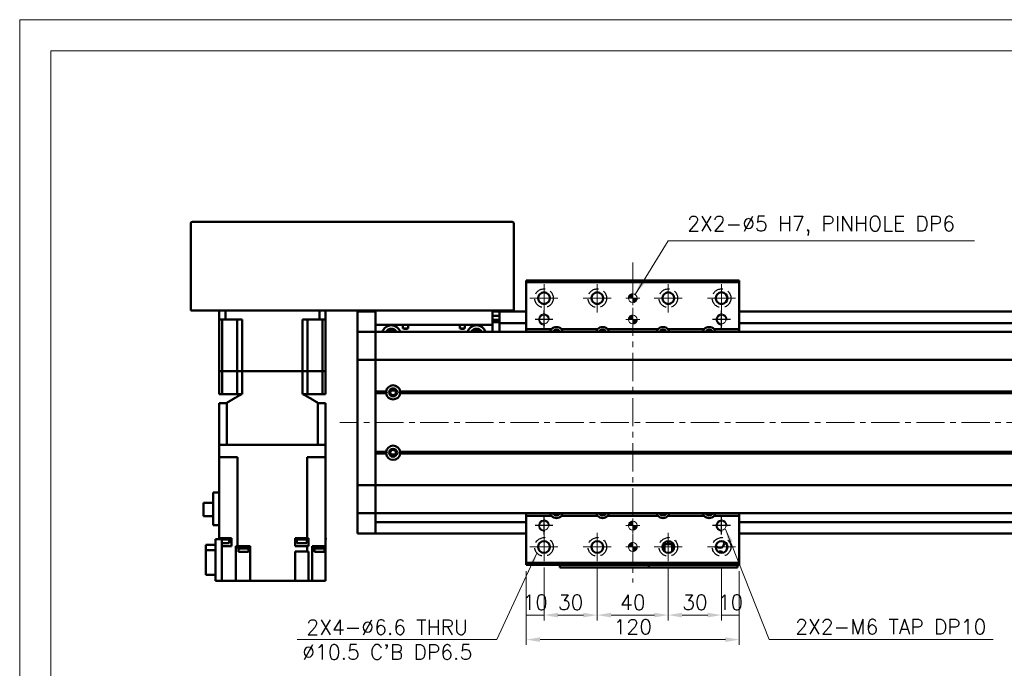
# Model space of a CAD drawing. Header units: millimetres. Extents: x 46891 to 50021, y 6223 to 9571.
# Tile 3 of 5: x 48547 to 49101, y 9206 to 9571. Entities that reach past the tile are written whole.
import ezdxf

# ---------------------------------------------------------------- set-up
doc = ezdxf.new("R2010")
doc.units = ezdxf.units.MM
doc.header["$LTSCALE"] = 0.5
doc.linetypes.add('CENTER', pattern=[50.8, 31.75, -6.35, 6.35, -6.35])
doc.linetypes.add('HIDDENX2', pattern=[19.05, 12.7, -6.35])
doc.layers.get('0').update_dxf_attribs({"lineweight": 20})
doc.layers.add('1', color=1, linetype='CENTER', lineweight=13)
doc.layers.add('외형선(ISO)', color=7, linetype='Continuous', lineweight=50)
doc.layers.add('2', color=2, linetype='HIDDENX2')
doc.layers.add('DIM', color=4, linetype='Continuous')
doc.styles.add('DSR TEXT', font='romans.shx', dxfattribs={"bigfont": 'whgtxt.shx'})
doc.styles.get("Standard").update_dxf_attribs({"font": 'romans.shx', "bigfont": 'whgtxt.shx'})
doc.dimstyles.new('DSR', dxfattribs={"dimscale": 2, "dimtxt": 3, "dimasz": 3, "dimexe": 0.5, "dimexo": 0.5, "dimgap": 0.5, "dimtad": 1, "dimdsep": 46, "dimtxsty": 'Standard', "dimcen": 2.5, "dimclrd": 4, "dimclre": 4, "dimclrt": 2, "dimadec": 0, "dimazin": 2, "dimtfac": 1, "dimtmove": 0, "dimatfit": 3, "dimfxl": 0, "dimlwd": -1, "dimlwe": -1, "dimarcsym": 0})

# ---------------------------------------------------------------- blocks, each defined once
blk = doc.blocks.new('A$C1C1952E1')
at = {"color": 1}
blk.add_lwpolyline([(0, 0), (420, 0), (420, 297), (0, 297)], close=True, dxfattribs=at)
at = {"color": 3}
blk.add_lwpolyline([(5, 5), (415, 5), (415, 292), (5, 292)], close=True, dxfattribs=at)
blk = doc.blocks.new('tap6')
blk.add_circle((0, 0), 2.5)
at = {"layer": 'DIM', "color": 1}
for p, q in [((-5.04, 0), (5.04, 0)), ((0, -5.04), (0, 5.04))]:
    blk.add_line(p, q, dxfattribs=at)
blk.add_arc((0, 0), 3, 263.303, 187.8802, dxfattribs=at)
blk = doc.blocks.new('A$C33E56CC6')
h = blk.add_hatch()
h.set_pattern_fill('ANSI31', color=256, style=0)
h.set_pattern_definition([(45, (-7065.45672, -6508.5399), (-0.0883883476, 0.0883883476), [])])
h.paths.add_polyline_path([(4, 6.5, 0.414214), (1.5, 4), (4, 4)])
h.paths.add_polyline_path([(6.5, 4), (4, 4), (4, 1.5, 0.414214)])
blk.add_circle((4, 4), 2.5)
at = {"layer": '1'}
for p, q in [((4, 0), (4, 8)), ((0, 4), (8, 4))]:
    blk.add_line(p, q, dxfattribs=at)
blk = doc.blocks.new('*D70')
at = {"color": 1, "linetype": 'ByBlock'}
for p, q in [((48831.97, 9261.15), (48831.97, 9233.39)), ((48841.97, 9263.15), (48841.97, 9233.39)), ((48841.97, 9236.39), (48831.97, 9236.39))]:
    blk.add_line(p, q, dxfattribs=at)
at = {"layer": 'Defpoints', "color": 0}
for p in [(48841.97, 9266.75), (48831.97, 9264.75), (48831.97, 9236.39)]:
    blk.add_point(p, dxfattribs=at)
at = {"color": 3, "insert": (48836.97, 9243.59), "char_height": 8.4, "attachment_point": 5, "style": 'DSR TEXT'}
blk.add_mtext('10', dxfattribs=at)
blk = doc.blocks.new('*D71')
at = {"color": 1, "linetype": 'ByBlock'}
for p, q in [((48841.97, 9263.15), (48841.97, 9233.39)), ((48871.97, 9263.15), (48871.97, 9233.39)), ((48864.17, 9236.39), (48849.77, 9236.39))]:
    blk.add_line(p, q, dxfattribs=at)
at = {"color": 1}
for points in [[(48849.77, 9237.69), (48849.77, 9235.09), (48841.97, 9236.39)], [(48864.17, 9237.69), (48864.17, 9235.09), (48871.97, 9236.39)]]:
    blk.add_solid(points, dxfattribs=at)
at = {"layer": 'Defpoints', "color": 0}
for p in [(48841.97, 9266.75), (48871.97, 9266.75), (48841.97, 9236.39)]:
    blk.add_point(p, dxfattribs=at)
at = {"color": 3, "insert": (48856.97, 9243.59), "char_height": 8.4, "attachment_point": 5, "style": 'DSR TEXT'}
blk.add_mtext('30', dxfattribs=at)
blk = doc.blocks.new('*D72')
at = {"color": 1, "linetype": 'ByBlock'}
for p, q in [((48871.97, 9263.15), (48871.97, 9233.39)), ((48911.97, 9263.15), (48911.97, 9233.39)), ((48879.77, 9236.39), (48904.17, 9236.39))]:
    blk.add_line(p, q, dxfattribs=at)
at = {"color": 1}
for points in [[(48879.77, 9237.69), (48879.77, 9235.09), (48871.97, 9236.39)], [(48904.17, 9237.69), (48904.17, 9235.09), (48911.97, 9236.39)]]:
    blk.add_solid(points, dxfattribs=at)
at = {"layer": 'Defpoints', "color": 0}
for p in [(48871.97, 9266.75), (48911.97, 9266.75), (48911.97, 9236.39)]:
    blk.add_point(p, dxfattribs=at)
at = {"color": 3, "insert": (48891.97, 9243.59), "char_height": 8.4, "attachment_point": 5, "style": 'DSR TEXT'}
blk.add_mtext('40', dxfattribs=at)
blk = doc.blocks.new('*D73')
at = {"color": 1, "linetype": 'ByBlock'}
for p, q in [((48911.97, 9263.15), (48911.97, 9233.39)), ((48941.97, 9263.15), (48941.97, 9233.39)), ((48919.77, 9236.39), (48934.17, 9236.39))]:
    blk.add_line(p, q, dxfattribs=at)
at = {"color": 1}
for points in [[(48919.77, 9237.69), (48919.77, 9235.09), (48911.97, 9236.39)], [(48934.17, 9237.69), (48934.17, 9235.09), (48941.97, 9236.39)]]:
    blk.add_solid(points, dxfattribs=at)
at = {"layer": 'Defpoints', "color": 0}
for p in [(48911.97, 9266.75), (48941.97, 9266.75), (48941.97, 9236.39)]:
    blk.add_point(p, dxfattribs=at)
at = {"color": 3, "insert": (48926.97, 9243.59), "char_height": 8.4, "attachment_point": 5, "style": 'DSR TEXT'}
blk.add_mtext('30', dxfattribs=at)
blk = doc.blocks.new('*D74')
at = {"color": 1, "linetype": 'ByBlock'}
for p, q in [((48941.97, 9263.15), (48941.97, 9233.39)), ((48951.97, 9261.15), (48951.97, 9233.39)), ((48941.97, 9236.39), (48951.97, 9236.39))]:
    blk.add_line(p, q, dxfattribs=at)
at = {"layer": 'Defpoints', "color": 0}
for p in [(48941.97, 9266.75), (48951.97, 9264.75), (48951.97, 9236.39)]:
    blk.add_point(p, dxfattribs=at)
at = {"color": 3, "insert": (48946.97, 9243.59), "char_height": 8.4, "attachment_point": 5, "style": 'DSR TEXT'}
blk.add_mtext('10', dxfattribs=at)
blk = doc.blocks.new('*D75')
at = {"color": 1, "linetype": 'ByBlock'}
for p, q in [((48831.97, 9261.15), (48831.97, 9219.59)), ((48951.97, 9261.15), (48951.97, 9219.59)), ((48944.17, 9222.59), (48839.77, 9222.59))]:
    blk.add_line(p, q, dxfattribs=at)
at = {"color": 1}
for points in [[(48839.77, 9223.89), (48839.77, 9221.29), (48831.97, 9222.59)], [(48944.17, 9223.89), (48944.17, 9221.29), (48951.97, 9222.59)]]:
    blk.add_solid(points, dxfattribs=at)
at = {"layer": 'Defpoints', "color": 0}
for p in [(48831.97, 9264.75), (48951.97, 9264.75), (48831.97, 9222.59)]:
    blk.add_point(p, dxfattribs=at)
at = {"color": 3, "insert": (48891.97, 9229.79), "char_height": 8.4, "attachment_point": 5, "style": 'DSR TEXT'}
blk.add_mtext('120', dxfattribs=at)

msp = doc.modelspace()

# ---------------------------------------------------------------- linework, layer by layer
at = {"layer": '1'}
for p, q in [((48891.97344, 9434.74611), (48891.97344, 9254.74611)), ((48841.97344, 9406.74611), (48841.97344, 9422.74611)), ((48871.97344, 9406.74611), (48871.97344, 9422.74611)), ((48911.97344, 9406.74611), (48911.97344, 9422.74611)), ((48941.97344, 9406.74611), (48941.97344, 9422.74611)), ((48833.97344, 9414.74611), (48849.97344, 9414.74611)), ((48863.97344, 9414.74611), (48879.97344, 9414.74611)), ((48903.97344, 9414.74611), (48919.97344, 9414.74611)), ((48933.97344, 9414.74611), (48949.97344, 9414.74611)), ((49346.97344, 9344.74611), (48726.97344, 9344.74611)), ((48841.97344, 9266.74611), (48841.97344, 9282.74611)), ((48871.97344, 9266.74611), (48871.97344, 9282.74611)), ((48911.97344, 9266.74611), (48911.97344, 9282.74611)), ((48833.97344, 9274.74611), (48849.97344, 9274.74611)), ((48863.97344, 9274.74611), (48879.97344, 9274.74611)), ((48903.97344, 9274.74611), (48919.97344, 9274.74611)), ((48933.97344, 9274.74611), (48949.97344, 9274.74611))]:
    msp.add_line(p, q, dxfattribs=at)
at = {"layer": '2'}
for centre in [(48841.97344, 9414.74611), (48871.97344, 9414.74611), (48911.97344, 9414.74611), (48941.97344, 9414.74611), (48841.97344, 9274.74611), (48871.97344, 9274.74611), (48911.97344, 9274.74611), (48941.97344, 9274.74611)]:
    msp.add_circle(centre, 5.25, dxfattribs=at)
at = {"layer": '외형선(ISO)'}
for p, q in [((48642.97344, 9456.74611), (48642.97344, 9407.74611)), ((48823.97344, 9457.74611), (48643.97344, 9457.74611)), ((48824.97344, 9407.74611), (48824.97344, 9456.74611)), ((48831.97344, 9423.74611), (48831.97344, 9424.74611)), ((48831.97344, 9424.74611), (48951.97344, 9424.74611)), ((48831.97344, 9397.24611), (48831.97344, 9423.74611)), ((48831.97344, 9423.74611), (48951.97344, 9423.74611)), ((48951.97344, 9424.74611), (48951.97344, 9423.74611)), ((48951.97344, 9423.74611), (48951.97344, 9397.24611)), ((48643.97344, 9407.74611), (48642.97344, 9407.74611)), ((48823.97344, 9407.74611), (48643.97344, 9407.74611)), ((48658.97344, 9407.74611), (48658.97344, 9402.74611)), ((48662.51592, 9407.74611), (48662.51592, 9402.74611)), ((48715.43095, 9407.74611), (48715.43095, 9402.74611)), ((48718.97344, 9407.74611), (48718.97344, 9402.74611)), ((48736.97344, 9407.24611), (48736.97344, 9404.24611)), ((48746.97344, 9407.24611), (48736.97344, 9407.24611)), ((48746.97344, 9407.74611), (48746.97344, 9399.74611)), ((48812.97344, 9399.74611), (48812.97344, 9407.74611)), ((48816.97344, 9407.24611), (48812.97344, 9407.24611)), ((48816.97344, 9404.24611), (48816.97344, 9407.24611)), ((48831.97344, 9407.24611), (48816.97344, 9407.24611)), ((48824.97344, 9407.74611), (48823.97344, 9407.74611)), ((49326.97344, 9407.24611), (48951.97344, 9407.24611)), ((48658.97344, 9402.74611), (48662.51592, 9402.74611)), ((48658.97344, 9373.74611), (48658.97344, 9402.74611)), ((48660.68585, 9402.74611), (48660.68585, 9373.74611)), ((48671.93671, 9402.74611), (48662.51592, 9402.74611)), ((48669.22344, 9402.74611), (48669.22344, 9373.74611)), ((48671.93671, 9373.74611), (48671.93671, 9402.74611)), ((48715.43095, 9402.74611), (48706.01016, 9402.74611)), ((48706.01016, 9373.74611), (48706.01016, 9402.74611)), ((48708.72344, 9402.74611), (48708.72344, 9373.74611)), ((48715.43095, 9402.74611), (48718.97344, 9402.74611)), ((48717.26102, 9402.74611), (48717.26102, 9373.74611)), ((48718.97344, 9373.74611), (48718.97344, 9402.74611)), ((48736.97344, 9402.38594), (48736.97344, 9404.24611)), ((48736.97344, 9401.47798), (48736.97344, 9402.38594)), ((48736.97344, 9396.20631), (48736.97344, 9401.47798)), ((48746.97344, 9395.74611), (48746.97344, 9399.74611)), ((48746.97344, 9399.74611), (48812.97344, 9399.74611)), ((48762.54367, 9397.74611), (48762.54367, 9399.74611)), ((48765.4032, 9399.74611), (48765.4032, 9397.74611)), ((48794.54367, 9397.74611), (48794.54367, 9399.74611)), ((48797.4032, 9399.74611), (48797.4032, 9397.74611)), ((48816.97344, 9404.84611), (48812.97344, 9404.84611)), ((48816.97344, 9402.54611), (48812.97344, 9402.54611)), ((48812.97344, 9401.25031), (48816.97344, 9401.25031)), ((48812.97344, 9399.74611), (48812.97344, 9395.74611)), ((48816.97344, 9404.24611), (48816.97344, 9401.74611)), ((48816.97344, 9400.74611), (48816.97344, 9401.74611)), ((48816.97344, 9400.74611), (48816.97344, 9396.74611)), ((48831.97344, 9400.74611), (48816.97344, 9400.74611)), ((49326.97344, 9400.74611), (48951.97344, 9400.74611)), ((48736.97344, 9395.74611), (48736.97344, 9396.20631)), ((48736.97344, 9395.74611), (48736.97344, 9393.03761)), ((48746.97344, 9395.74611), (48736.97344, 9395.74611)), ((48746.97344, 9393.03761), (48746.97344, 9395.74611)), ((48746.97344, 9395.74611), (49326.97344, 9395.74611)), ((48746.97344, 9395.74611), (48746.97344, 9393.03761)), ((48765.4032, 9397.74611), (48762.54367, 9397.74611)), ((48797.4032, 9397.74611), (48794.54367, 9397.74611)), ((48816.97344, 9396.74611), (48816.97344, 9395.74611)), ((48831.97344, 9397.24611), (48846.17835, 9397.24611)), ((48831.97344, 9395.74611), (48831.97344, 9397.24611)), ((48851.76852, 9397.24611), (48872.17835, 9397.24611)), ((48877.76852, 9397.24611), (48906.17835, 9397.24611)), ((48911.76852, 9397.24611), (48932.17835, 9397.24611)), ((48937.76852, 9397.24611), (48951.97344, 9397.24611)), ((48951.97344, 9397.24611), (48951.97344, 9395.74611)), ((48736.97344, 9393.03761), (48736.97344, 9380.43761)), ((48746.97344, 9380.43761), (48746.97344, 9393.03761)), ((48746.97344, 9393.03761), (48746.97344, 9380.43761)), ((48736.97344, 9379.97352), (48736.97344, 9380.43761)), ((48736.97344, 9379.97352), (48736.97344, 9377.97352)), ((48746.97344, 9379.97352), (48736.97344, 9379.97352)), ((48736.97344, 9311.5187), (48736.97344, 9377.97352)), ((48746.97344, 9380.43761), (48746.97344, 9379.97352)), ((48746.97344, 9379.97352), (48746.97344, 9380.43761)), ((48746.97344, 9377.97352), (48746.97344, 9379.97352)), ((48746.97344, 9379.97352), (49326.97344, 9379.97352)), ((48746.97344, 9379.97352), (48746.97344, 9377.97352)), ((48746.97344, 9377.97352), (48746.97344, 9311.5187)), ((48746.97344, 9362.24611), (48746.97344, 9377.97352)), ((48660.68585, 9373.74611), (48658.97344, 9373.74611)), ((48658.97344, 9373.74611), (48660.68585, 9373.74611)), ((48658.97344, 9373.74611), (48658.97344, 9360.74611)), ((48664.22344, 9373.74611), (48660.68585, 9373.74611)), ((48664.22344, 9373.74611), (48660.68585, 9373.74611)), ((48660.68585, 9373.74611), (48660.68585, 9360.74611)), ((48669.22344, 9373.74611), (48664.22344, 9373.74611)), ((48669.22344, 9373.74611), (48664.22344, 9373.74611)), ((48671.93671, 9373.74611), (48669.22344, 9373.74611)), ((48669.22344, 9373.74611), (48671.93671, 9373.74611)), ((48669.22344, 9373.74611), (48669.22344, 9360.74611)), ((48706.01016, 9373.74611), (48671.93671, 9373.74611)), ((48706.01016, 9373.74611), (48671.93671, 9373.74611)), ((48671.93671, 9373.74611), (48671.93671, 9360.74611)), ((48708.72344, 9373.74611), (48706.01016, 9373.74611)), ((48706.01016, 9373.74611), (48708.72344, 9373.74611)), ((48706.01016, 9373.74611), (48706.01016, 9360.74611)), ((48713.72344, 9373.74611), (48708.72344, 9373.74611)), ((48713.72344, 9373.74611), (48708.72344, 9373.74611)), ((48708.72344, 9373.74611), (48708.72344, 9360.74611)), ((48717.26102, 9373.74611), (48713.72344, 9373.74611)), ((48717.26102, 9373.74611), (48713.72344, 9373.74611)), ((48718.97344, 9373.74611), (48717.26102, 9373.74611)), ((48717.26102, 9373.74611), (48718.97344, 9373.74611)), ((48717.26102, 9373.74611), (48717.26102, 9360.74611)), ((48718.97344, 9373.74611), (48718.97344, 9360.74611)), ((48658.97344, 9360.74611), (48660.68585, 9360.74611)), ((48669.22344, 9360.74611), (48660.68585, 9360.74611)), ((48669.22344, 9360.74611), (48671.93671, 9360.74611)), ((48706.01016, 9360.74611), (48708.72344, 9360.74611)), ((48708.72344, 9360.74611), (48717.26102, 9360.74611)), ((48717.26102, 9360.74611), (48718.97344, 9360.74611)), ((48746.97344, 9362.24611), (48753.00481, 9362.24611)), ((48746.97344, 9361.74611), (48753.47344, 9361.74611)), ((48746.97344, 9361.24611), (48753.00481, 9361.24611)), ((48746.97344, 9328.24611), (48746.97344, 9361.24611)), ((48758.24923, 9362.74611), (48755.69765, 9362.74611)), ((48760.47344, 9361.74611), (49313.47344, 9361.74611)), ((48760.94206, 9362.24611), (49313.00481, 9362.24611)), ((48760.94206, 9361.24611), (49313.00481, 9361.24611)), ((48658.97344, 9355.74611), (48663.27811, 9355.74611)), ((48658.97344, 9355.74611), (48658.97344, 9332.24611)), ((48663.27811, 9355.74611), (48663.27811, 9332.24611)), ((48714.66877, 9355.74611), (48718.97344, 9355.74611)), ((48714.66877, 9355.74611), (48714.66877, 9332.24611)), ((48718.97344, 9355.74611), (48718.97344, 9332.24611)), ((48658.97344, 9325.24611), (48658.97344, 9332.24611)), ((48658.97344, 9332.24611), (48658.97791, 9332.24611)), ((48658.97791, 9332.24611), (48663.27289, 9332.24611)), ((48663.27289, 9332.24611), (48663.27811, 9332.24611)), ((48714.66877, 9332.24611), (48663.27811, 9332.24611)), ((48663.47344, 9332.24611), (48714.47344, 9332.24611)), ((48714.66877, 9332.24611), (48714.67399, 9332.24611)), ((48714.67399, 9332.24611), (48718.96897, 9332.24611)), ((48718.96897, 9332.24611), (48718.97344, 9332.24611)), ((48718.97344, 9325.24611), (48718.97344, 9332.24611)), ((48746.97344, 9328.24611), (48753.00481, 9328.24611)), ((48746.97344, 9327.74611), (48753.47344, 9327.74611)), ((48760.47344, 9327.74611), (49313.47344, 9327.74611)), ((48760.94206, 9328.24611), (49313.00481, 9328.24611)), ((48663.47344, 9325.24611), (48658.97344, 9325.24611)), ((48658.97344, 9325.24611), (48658.97344, 9279.64611)), ((48663.47344, 9325.24611), (48669.41407, 9325.24611)), ((48669.41407, 9325.24611), (48669.41407, 9275.14611)), ((48708.5328, 9325.24611), (48708.5328, 9279.64611)), ((48708.5328, 9325.24611), (48714.47344, 9325.24611)), ((48718.97344, 9325.24611), (48714.47344, 9325.24611)), ((48718.97344, 9325.24611), (48718.97344, 9275.14611)), ((48746.97344, 9327.24611), (48753.00481, 9327.24611)), ((48746.97344, 9311.5187), (48746.97344, 9327.24611)), ((48758.24923, 9326.74611), (48755.69765, 9326.74611)), ((48760.94206, 9327.24611), (49313.00481, 9327.24611)), ((48736.97344, 9311.5187), (48736.97344, 9309.5187)), ((48746.97344, 9309.5187), (48746.97344, 9311.5187)), ((48746.97344, 9311.5187), (48746.97344, 9309.5187)), ((48655.57344, 9305.34611), (48658.97344, 9305.34611)), ((48655.57344, 9305.34611), (48655.57344, 9286.99611)), ((48736.97344, 9309.05461), (48736.97344, 9309.5187)), ((48746.97344, 9309.5187), (48736.97344, 9309.5187)), ((48736.97344, 9309.05461), (48736.97344, 9296.45461)), ((48746.97344, 9309.5187), (48746.97344, 9309.05461)), ((48746.97344, 9309.5187), (49326.97344, 9309.5187)), ((48746.97344, 9309.05461), (48746.97344, 9309.5187)), ((48746.97344, 9296.45461), (48746.97344, 9309.05461)), ((48746.97344, 9309.05461), (48746.97344, 9296.45461)), ((48655.57344, 9299.57111), (48650.17344, 9299.57111)), ((48650.17344, 9299.57111), (48650.17344, 9292.12111)), ((48736.97344, 9296.45461), (48736.97344, 9293.74611)), ((48746.97344, 9293.74611), (48746.97344, 9296.45461)), ((48746.97344, 9296.45461), (48746.97344, 9293.74611)), ((48650.17344, 9292.12111), (48655.57344, 9292.12111)), ((48736.97344, 9293.28591), (48736.97344, 9293.74611)), ((48746.97344, 9293.74611), (48736.97344, 9293.74611)), ((48736.97344, 9288.01424), (48736.97344, 9293.28591)), ((48746.97344, 9293.74611), (48746.97344, 9293.28591)), ((48746.97344, 9293.74611), (49326.97344, 9293.74611)), ((48746.97344, 9293.28591), (48746.97344, 9288.01424)), ((48831.97344, 9288.74611), (48746.97344, 9288.74611)), ((48831.97344, 9292.24611), (48831.97344, 9293.74611)), ((48846.17835, 9292.24611), (48831.97344, 9292.24611)), ((48831.97344, 9265.74611), (48831.97344, 9292.24611)), ((48872.17835, 9292.24611), (48851.76852, 9292.24611)), ((48906.17835, 9292.24611), (48877.76852, 9292.24611)), ((48932.17835, 9292.24611), (48911.76852, 9292.24611)), ((48951.97344, 9292.24611), (48937.76852, 9292.24611)), ((48951.97344, 9293.74611), (48951.97344, 9292.24611)), ((48951.97344, 9292.24611), (48951.97344, 9265.74611)), ((49326.97344, 9288.74611), (48951.97344, 9288.74611)), ((48658.97344, 9286.99611), (48655.57344, 9286.99611)), ((48736.97344, 9287.10628), (48736.97344, 9288.01424)), ((48736.97344, 9285.24611), (48736.97344, 9287.10628)), ((48736.97344, 9285.24611), (48736.97344, 9282.24611)), ((48746.97344, 9288.01424), (48746.97344, 9287.10628)), ((48746.97344, 9285.24611), (48746.97344, 9287.10628)), ((48746.97344, 9287.10628), (48746.97344, 9285.24611)), ((48746.97344, 9285.24611), (48746.97344, 9282.24611)), ((48746.97344, 9282.24611), (48746.97344, 9285.24611)), ((48656.97344, 9279.14611), (48660.47344, 9279.14611)), ((48656.97344, 9255.64611), (48656.97344, 9279.14611)), ((48658.93852, 9279.64611), (48658.97344, 9279.64611)), ((48658.93852, 9279.64611), (48658.93852, 9279.14611)), ((48664.53341, 9279.64611), (48658.97344, 9279.64611)), ((48660.47344, 9279.14611), (48660.47344, 9255.64611)), ((48664.83852, 9278.94611), (48660.47344, 9278.94611)), ((48664.53341, 9279.64611), (48665.96878, 9279.64611)), ((48664.68852, 9278.94611), (48664.68852, 9276.94611)), ((48664.83852, 9279.64611), (48664.83852, 9278.94611)), ((48665.96878, 9279.64611), (48665.96878, 9275.14611)), ((48705.18365, 9279.64611), (48701.77344, 9279.64611)), ((48701.77344, 9275.14611), (48701.77344, 9279.64611)), ((48702.68619, 9279.64611), (48702.68619, 9278.94611)), ((48708.58619, 9278.94611), (48702.68619, 9278.94611)), ((48702.83619, 9278.94611), (48702.83619, 9276.94611)), ((48705.18365, 9279.64611), (48706.08872, 9279.64611)), ((48708.5328, 9279.64611), (48706.08872, 9279.64611)), ((48708.43619, 9278.94611), (48708.43619, 9276.94611)), ((48708.93211, 9279.64611), (48708.5328, 9279.64611)), ((48708.58619, 9279.64611), (48708.58619, 9278.94611)), ((48708.93211, 9279.64611), (48709.25206, 9279.64611)), ((48709.25206, 9279.64611), (48709.25206, 9275.14611)), ((48718.97344, 9279.64611), (48719.00835, 9279.64611)), ((48719.00835, 9278.94611), (48718.97344, 9278.94611)), ((48719.00835, 9279.64611), (48719.00835, 9278.94611)), ((48746.97344, 9282.24611), (48736.97344, 9282.24611)), ((48831.97344, 9282.24611), (48746.97344, 9282.24611)), ((48911.56045, 9278.02016), (48911.37344, 9277.64614)), ((48911.37344, 9277.64614), (48911.57344, 9277.64614)), ((48911.57344, 9277.64614), (48911.57344, 9277.24614)), ((48912.37344, 9277.64614), (48912.57344, 9277.64614)), ((48912.37344, 9277.24614), (48912.37344, 9277.64614)), ((48912.57344, 9277.64614), (48912.38642, 9278.02016)), ((49326.97344, 9282.24611), (48951.97344, 9282.24611)), ((48651.47344, 9275.84606), (48656.97344, 9275.84606)), ((48651.47344, 9275.84606), (48651.47344, 9272.8738)), ((48656.97344, 9272.8738), (48651.47344, 9272.8738)), ((48651.47344, 9272.8738), (48651.47344, 9259.04616)), ((48664.68852, 9276.94611), (48660.47344, 9276.94611)), ((48660.47344, 9275.14611), (48664.53341, 9275.14611)), ((48665.96878, 9275.14611), (48664.53341, 9275.14611)), ((48668.46536, 9255.64611), (48668.46536, 9275.14611)), ((48668.46536, 9275.14611), (48669.01476, 9275.14611)), ((48669.41407, 9275.14611), (48669.01476, 9275.14611)), ((48669.41407, 9275.14611), (48676.47344, 9275.14611)), ((48669.67747, 9275.14611), (48669.67747, 9274.64611)), ((48675.67747, 9274.64611), (48669.67747, 9274.64611)), ((48669.72747, 9274.64611), (48669.72747, 9273.94611)), ((48675.62747, 9273.94611), (48669.72747, 9273.94611)), ((48669.87747, 9273.94611), (48669.87747, 9271.94611)), ((48675.47747, 9271.94611), (48669.87747, 9271.94611)), ((48675.47747, 9273.94611), (48675.47747, 9271.94611)), ((48675.62747, 9274.64611), (48675.62747, 9273.94611)), ((48675.67747, 9275.14611), (48675.67747, 9274.64611)), ((48676.47344, 9275.14611), (48676.47344, 9255.64611)), ((48708.5328, 9275.14611), (48701.77344, 9275.14611)), ((48701.77344, 9272.14611), (48701.77344, 9255.64611)), ((48701.77344, 9272.14611), (48708.5328, 9272.14611)), ((48708.43619, 9276.94611), (48702.83619, 9276.94611)), ((48708.5328, 9272.14611), (48708.5328, 9275.14611)), ((48708.5328, 9275.14611), (48708.93211, 9275.14611)), ((48708.93211, 9272.14611), (48708.5328, 9272.14611)), ((48709.25206, 9275.14611), (48708.93211, 9275.14611)), ((48708.93211, 9272.14611), (48709.25206, 9272.14611)), ((48709.25206, 9272.14611), (48709.25206, 9255.64611)), ((48711.47344, 9275.14611), (48711.47344, 9255.64611)), ((48711.47344, 9275.14611), (48713.41346, 9275.14611)), ((48712.46214, 9275.14611), (48712.46214, 9274.64611)), ((48718.46214, 9274.64611), (48712.46214, 9274.64611)), ((48712.51214, 9274.64611), (48712.51214, 9273.94611)), ((48718.41214, 9273.94611), (48712.51214, 9273.94611)), ((48712.66214, 9273.94611), (48712.66214, 9271.94611)), ((48718.26214, 9271.94611), (48712.66214, 9271.94611)), ((48718.97344, 9275.14611), (48713.41346, 9275.14611)), ((48718.26214, 9273.94611), (48718.26214, 9271.94611)), ((48718.41214, 9274.64611), (48718.41214, 9273.94611)), ((48718.46214, 9275.14611), (48718.46214, 9274.64611)), ((48718.97344, 9275.14611), (48718.97344, 9255.64611)), ((48908.97344, 9276.12088), (48908.97344, 9273.37133)), ((48909.47344, 9276.24612), (48909.03406, 9276.24612)), ((48914.91281, 9276.24614), (48909.03407, 9276.24614)), ((48909.47344, 9276.24612), (48909.77344, 9276.24612)), ((48909.47344, 9272.59204), (48909.47344, 9276.24612)), ((48914.17344, 9276.24612), (48909.77344, 9276.24612)), ((48909.77344, 9276.24612), (48909.77344, 9272.28643)), ((48911.57344, 9277.24614), (48912.37344, 9277.24614)), ((48914.17344, 9276.24612), (48914.47344, 9276.24612)), ((48914.17344, 9272.28643), (48914.17344, 9276.24612)), ((48914.91282, 9276.24612), (48914.47344, 9276.24612)), ((48914.47344, 9276.24612), (48914.47344, 9272.59204)), ((48914.97344, 9276.12088), (48914.97344, 9273.37133)), ((48831.97344, 9264.74611), (48831.97344, 9265.74611)), ((48951.97344, 9265.74611), (48831.97344, 9265.74611)), ((48831.97344, 9264.74611), (48951.97344, 9264.74611)), ((48850.97344, 9264.74611), (48850.97344, 9263.24615)), ((48850.97344, 9263.24613), (48850.97344, 9263.24615)), ((48850.97344, 9263.24613), (48900.97344, 9263.24613)), ((48853.97344, 9263.24616), (48897.97344, 9263.24616)), ((48900.97344, 9263.24615), (48900.97344, 9264.74611)), ((48900.97344, 9264.74611), (48900.97344, 9263.24615)), ((48900.97344, 9263.24613), (48900.97344, 9263.24615)), ((48900.97344, 9263.24613), (48950.97344, 9263.24613)), ((48903.97344, 9263.24616), (48947.97344, 9263.24616)), ((48950.97344, 9263.24615), (48950.97344, 9264.74611)), ((48951.97344, 9265.74611), (48951.97344, 9264.74611)), ((48951.97344, 9265.74611), (48951.97344, 9264.74611)), ((48651.47344, 9259.04616), (48656.97344, 9259.04616)), ((48660.47344, 9255.64611), (48656.97344, 9255.64611)), ((48664.53341, 9255.64611), (48660.47344, 9255.64611)), ((48664.53341, 9255.64611), (48668.46536, 9255.64611)), ((48672.97344, 9255.64611), (48668.46536, 9255.64611)), ((48672.97344, 9255.64611), (48676.47344, 9255.64611)), ((48701.77344, 9255.64611), (48676.47344, 9255.64611)), ((48701.77344, 9255.64611), (48705.27344, 9255.64611)), ((48709.25206, 9255.64611), (48705.27344, 9255.64611)), ((48709.25206, 9255.64611), (48711.47344, 9255.64611)), ((48711.47344, 9255.64611), (48714.97344, 9255.64611)), ((48718.97344, 9255.64611), (48714.97344, 9255.64611))]:
    msp.add_line(p, q, dxfattribs=at)
for centre, radius in [((48841.97344, 9414.74611), 3.3), ((48871.97344, 9414.74611), 3.3), ((48911.97344, 9414.74611), 3.3), ((48941.97344, 9414.74611), 3.3), ((48756.97344, 9361.74611), 2.25), ((48756.97344, 9361.74611), 1.621), ((48756.97344, 9327.74611), 2.25), ((48756.97344, 9327.74611), 1.621), ((48841.97344, 9274.74611), 3.3), ((48871.97344, 9274.74611), 3.3), ((48911.97344, 9274.74611), 3.3), ((48941.97344, 9274.74611), 3.3)]:
    msp.add_circle(centre, radius, dxfattribs=at)
for centre, radius, start, end in [((48643.97344, 9456.74611), 1, 90, 180), ((48823.97344, 9456.74611), 1, 0, 90), ((48755.97344, 9394.24611), 5.25, 16.6015494, 163.3984506), ((48803.97344, 9394.24611), 5.25, 16.6015494, 163.3984506), ((48755.97344, 9394.24611), 3.3, 27.0356914, 152.9643086), ((48755.97344, 9394.24611), 2.4585, 37.5987674, 142.4012326), ((48803.97344, 9394.24611), 3.3, 27.0356914, 152.9643086), ((48803.97344, 9394.24611), 2.4585, 37.5987674, 142.4012326), ((48848.97344, 9394.74611), 3.75, 138.1896853, 164.5339428), ((48848.97344, 9394.74611), 3.75, 41.8103149, 138.1896851), ((48848.97344, 9394.74611), 2.25, 26.3878847, 153.6121153), ((48848.97344, 9394.74611), 2, 30.0000986, 149.9999014), ((48848.97344, 9394.74611), 3.75, 15.4660572, 41.8103147), ((48874.97344, 9394.74611), 3.75, 138.1896853, 164.5339428), ((48874.97344, 9394.74611), 3.75, 41.8103149, 138.1896851), ((48874.97344, 9394.74611), 2.25, 26.3878847, 153.6121153), ((48874.97344, 9394.74611), 2, 30.0000986, 149.9999014), ((48874.97344, 9394.74611), 3.75, 15.4660572, 41.8103147), ((48908.97344, 9394.74611), 3.75, 138.1896853, 164.5339428), ((48908.97344, 9394.74611), 3.75, 41.8103149, 138.1896851), ((48908.97344, 9394.74611), 2.25, 26.3878847, 153.6121153), ((48908.97344, 9394.74611), 2, 30.0000986, 149.9999014), ((48908.97344, 9394.74611), 3.75, 15.4660572, 41.8103147), ((48934.97344, 9394.74611), 3.75, 138.1896853, 164.5339428), ((48934.97344, 9394.74611), 3.75, 41.8103149, 138.1896851), ((48934.97344, 9394.74611), 2.25, 26.3878847, 153.6121153), ((48934.97344, 9394.74611), 2, 30.0000986, 149.9999014), ((48934.97344, 9394.74611), 3.75, 15.4660572, 41.8103147), ((48756.97344, 9361.74611), 4, 7.1807558, 172.8192442), ((48756.97344, 9361.74611), 4, 187.1807558, 352.8192442), ((48756.97344, 9327.74611), 4, 7.1807558, 172.8192442), ((48756.97344, 9327.74611), 4, 187.1807557, 352.8192443), ((48848.97344, 9294.74611), 3.75, 195.4659627, 221.8103147), ((48848.97344, 9294.74611), 3.75, 221.8103149, 318.1896851), ((48848.97344, 9294.74611), 2.25, 206.3877153, 333.6122847), ((48848.97344, 9294.74611), 2, 209.9999015, 330.0000985), ((48848.97344, 9294.74611), 3.75, 318.1896853, 344.5340373), ((48874.97344, 9294.74611), 3.75, 195.4659627, 221.8103147), ((48874.97344, 9294.74611), 3.75, 221.8103149, 318.1896851), ((48874.97344, 9294.74611), 2.25, 206.3877153, 333.6122847), ((48874.97344, 9294.74611), 2, 209.9999015, 330.0000985), ((48874.97344, 9294.74611), 3.75, 318.1896853, 344.5340373), ((48908.97344, 9294.74611), 3.75, 195.4659627, 221.8103147), ((48908.97344, 9294.74611), 3.75, 221.8103149, 318.1896851), ((48908.97344, 9294.74611), 2.25, 206.3877153, 333.6122847), ((48908.97344, 9294.74611), 2, 209.9999015, 330.0000985), ((48908.97344, 9294.74611), 3.75, 318.1896853, 344.5340373), ((48934.97344, 9294.74611), 3.75, 195.4659627, 221.8103147), ((48934.97344, 9294.74611), 3.75, 221.8103149, 318.1896851), ((48934.97344, 9294.74611), 2.25, 206.3877153, 333.6122847), ((48934.97344, 9294.74611), 2, 209.9999015, 330.0000985), ((48934.97344, 9294.74611), 3.75, 318.1896853, 344.5340373), ((48940.97344, 9276.74611), 2.5, 208.4102907, 24.7197233), ((48940.97344, 9269.74611), 2.5, 45.5993477, 111.7807704)]:
    msp.add_arc(centre, radius, start, end, dxfattribs=at)
for centre, major_axis, start_param, end_param in [((48853.97344, 9263.24615), (-3, 0), 4.712389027, 6.283185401), ((48897.97344, 9263.24615), (3, 0), 0, 1.570796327), ((48903.97344, 9263.24615), (-3, 0), 4.712389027, 6.283185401), ((48947.97344, 9263.24615), (3, 0), 0, 1.570796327)]:
    msp.add_ellipse(centre, major_axis=major_axis, ratio=0.00001, start_param=start_param, end_param=end_param, dxfattribs=at)
for points, weights in [([(48765.4032, 9397.74611), (48763.97344, 9397.2465), (48762.54367, 9397.74611)], [1, 1.22925, 1]), ([(48797.4032, 9397.74611), (48795.97344, 9397.2465), (48794.54367, 9397.74611)], [1, 1.22925, 1]), ([(48671.93671, 9360.74611), (48667.89993, 9358.75267), (48663.27811, 9355.74611)], [1.45736434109, 1.41367336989, 1.35251798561]), ([(48714.66877, 9355.74611), (48710.04694, 9358.75267), (48706.01016, 9360.74611)], [1.35251798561, 1.41367336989, 1.45736434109])]:
    msp.add_rational_spline(points, weights, degree=2, dxfattribs=at)
for points in [[(48753.47344, 9361.74611), (48753.23912, 9361.98042), (48753.00481, 9362.24611)], [(48753.00481, 9361.24611), (48753.23912, 9361.5118), (48753.47344, 9361.74611)], [(48760.94206, 9362.24611), (48760.70775, 9361.98042), (48760.47344, 9361.74611)], [(48760.47344, 9361.74611), (48760.70775, 9361.5118), (48760.94206, 9361.24611)], [(48753.47344, 9327.74611), (48753.23912, 9327.98042), (48753.00481, 9328.24611)], [(48753.00481, 9327.24611), (48753.23912, 9327.5118), (48753.47344, 9327.74611)], [(48760.94206, 9328.24611), (48760.70775, 9327.98042), (48760.47344, 9327.74611)], [(48760.47344, 9327.74611), (48760.70775, 9327.5118), (48760.94206, 9327.24611)]]:
    msp.add_open_spline(points, degree=2, dxfattribs=at)

# ---------------------------------------------------------------- block references
at = {"xscale": 3.51, "yscale": 3.51, "zscale": 3.51}
msp.add_blockref('A$C1C1952E1', (48546.67132, 8528.99552), dxfattribs=at)
for p in [(48887.97343, 9410.74611), (48887.97343, 9398.74611), (48887.97343, 9282.74611), (48887.97343, 9270.74611)]:
    msp.add_blockref('A$C33E56CC6', p)
at = {"rotation": 90}
for p in [(48841.97344, 9402.74611), (48941.97344, 9402.74611), (48841.97344, 9286.74611), (48941.97344, 9286.74611)]:
    msp.add_blockref('tap6', p, dxfattribs=at)

# ---------------------------------------------------------------- texts
at = {"color": 3, "char_height": 8.4, "style": 'DSR TEXT'}
for s, insert, attachment_point in [('2X2-%%C5 H7, PINHOLE DP6', (48922.61263, 9449.94733), 7), ("2X4-%%C6.6 THRU\\P%%C10.5 C'B DP6.5", (48753.68097, 9222.5607), 5), ('2X2-M6 TAP DP10', (49037.26497, 9229.81988), 5)]:
    msp.add_mtext(s, dxfattribs=dict(at, insert=insert, attachment_point=attachment_point))

# ---------------------------------------------------------------- dimensions: what is measured, and where the dimension line sits
for base, p1, p2, picture, middle in [((48831.97344, 9236.38719), (48841.97344, 9266.74611), (48831.97344, 9264.74611), '*D70', (48836.97344, 9243.58719)), ((48841.97344, 9236.38719), (48871.97344, 9266.74611), (48841.97344, 9266.74611), '*D71', (48856.97344, 9243.58719)), ((48911.97344, 9236.38719), (48871.97344, 9266.74611), (48911.97344, 9266.74611), '*D72', (48891.97344, 9243.58719)), ((48941.97344, 9236.38719), (48911.97344, 9266.74611), (48941.97344, 9266.74611), '*D73', (48926.97344, 9243.58719)), ((48951.97344, 9236.38719), (48941.97344, 9266.74611), (48951.97344, 9264.74611), '*D74', (48946.97344, 9243.58719)), ((48831.97344, 9222.58524), (48951.97344, 9264.74611), (48831.97344, 9264.74611), '*D75', (48891.97344, 9229.78524))]:
    dim = msp.add_linear_dim(base=base, p1=p1, p2=p2, dimstyle='DSR', override={"dimscale": 3, "dimtxt": 2.8, "dimasz": 2.600136, "dimexe": 1, "dimexo": 1.2, "dimgap": 1, "dimdec": 4, "dimtxsty": 'DSR TEXT', "dimclrd": 1, "dimclre": 1, "dimclrt": 3, "dimtdec": 4, "dimtix": 1})
    dim.commit()
    dim.dimension.update_dxf_attribs({"geometry": picture, "text_midpoint": middle})

# ---------------------------------------------------------------- leaders
at = {"annotation_type": 0, "has_hookline": 1}
for points, hookline_direction, text_width in [([(48893.30068, 9416.8647), (48911.81222, 9446.94733), (48919.61263, 9446.94733)], 0, 161.875), ([(48944.17503, 9284.70823), (48968.83956, 9222.61988), (48976.63997, 9222.61988)], 0, 115.25), ([(48838.02113, 9271.29043), (48815.30638, 9222.68271), (48807.50597, 9222.68271)], 1, 101.65)]:
    msp.add_leader(points, dimstyle='DSR', override={"dimscale": 3, "dimtxt": 2.8, "dimasz": 2.600136, "dimexe": 1, "dimexo": 1.2, "dimgap": 1, "dimdec": 4, "dimtxsty": 'DSR TEXT', "dimclrd": 1, "dimclre": 1, "dimclrt": 3, "dimtdec": 4, "dimtix": 1}, dxfattribs=dict(at, hookline_direction=hookline_direction, text_width=text_width))

doc.saveas('drawing.dxf')
